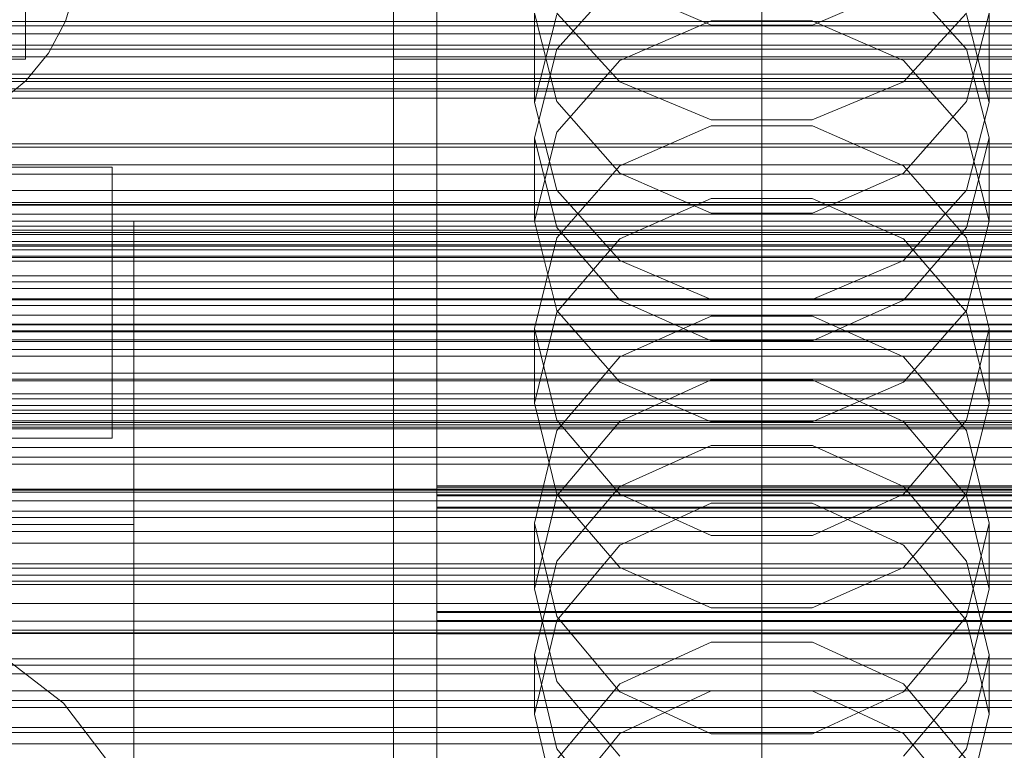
# Model space of a CAD drawing. Header units: millimetres. Extents: x -3490 to 61924, y -72580 to 6847.
# Tile 193 of 256: x -199 to -108, y -34164 to -34096. Entities that reach past the tile are written whole.
import ezdxf

# ---------------------------------------------------------------- set-up
doc = ezdxf.new("R2010")
doc.units = ezdxf.units.MM
for name, color, linetype, lineweight in [('COTAS_O', 1, 'Continuous', 0), ('COTAS_P', 1, 'Continuous', 0), ('frontal_briquetadora', 7, 'Continuous', 0), ('frontal_C01', 7, 'Continuous', 0), ('frontal_C02', 7, 'Continuous', 0), ('frontal_C03', 7, 'Continuous', 0), ('frontal_C11', 7, 'Continuous', 0), ('frontal_mezcladora', 7, 'Continuous', 0), ('frontal_secador', 7, 'Continuous', 0)]:
    doc.layers.add(name, color=color, linetype=linetype, lineweight=lineweight)
doc.dimstyles.new('R19_100', dxfattribs={"dimtxt": 250, "dimasz": 150, "dimexe": 150, "dimexo": 80, "dimgap": 100, "dimtad": 1, "dimtih": 1, "dimtoh": 1, "dimdsep": 46, "dimcen": 0.09, "dimadec": 0, "dimazin": 0, "dimtfac": 1, "dimtdec": 4, "dimtofl": 0, "dimtmove": 0, "dimatfit": 3, "dimfxl": 1, "dimtolj": 1, "dimtzin": 0, "dimarcsym": 0})

# ---------------------------------------------------------------- blocks, each defined once
blk = doc.blocks.new('DIM_R29_57')
at = {"layer": 'COTAS_O'}
for p, q in [((-1725, -33700), (-1575, -33655)), ((1725, -33700), (1575, -33655)), ((-1725, -34400), (-1725, -33700)), ((-1725, -33700), (1725, -33700)), ((-1725, -33700), (-1575, -33745)), ((1725, -33700), (1575, -33745)), ((1725, -34400), (1725, -33700))]:
    blk.add_line(p, q, dxfattribs=at)
blk.add_text('3450 O', height=250, dxfattribs=at).set_placement((0, -33600))
blk = doc.blocks.new('DIM_R29_58')
at = {"layer": 'COTAS_P'}
for p, q in [((-150, -32300), (550, -32300)), ((550, -32300), (505, -32450)), ((550, -34900), (550, -32300)), ((550, -32300), (595, -32450)), ((550, -34900), (505, -34750)), ((550, -34900), (595, -34750)), ((-150, -34900), (550, -34900))]:
    blk.add_line(p, q, dxfattribs=at)
blk.add_text('2600 P', height=250, rotation=90, dxfattribs=at).set_placement((450, -33600))
blk = doc.blocks.new('DIM_R29_60')
at = {"layer": 'COTAS_O'}
for p, q in [((-650, -33700), (50, -33700)), ((50, -33700), (5, -33850)), ((50, -34900), (50, -33700)), ((50, -33700), (95, -33850)), ((50, -34900), (5, -34750)), ((50, -34900), (95, -34750)), ((-650, -34900), (50, -34900))]:
    blk.add_line(p, q, dxfattribs=at)
blk.add_text('1200 O', height=250, rotation=90, dxfattribs=at).set_placement((-50, -34300))
blk = doc.blocks.new('DIM_R29_61')
at = {"layer": 'COTAS_O'}
for p, q in [((-650, -34200), (-500, -34155)), ((650, -34200), (500, -34155)), ((-650, -34900), (-650, -34200)), ((-650, -34200), (650, -34200)), ((-650, -34200), (-500, -34245)), ((650, -34200), (500, -34245)), ((650, -34900), (650, -34200))]:
    blk.add_line(p, q, dxfattribs=at)
blk.add_text('1300 O', height=250, dxfattribs=at).set_placement((0, -34100))

msp = doc.modelspace()

# ---------------------------------------------------------------- linework, layer by layer
at = {"layer": 'frontal_briquetadora'}
for p, q in [((-164, -34100), (-164, -33920)), ((-160, -34100), (-160, -33920)), ((-160, -34096.579), (-160, -34081.519)), ((-160, -34084.097), (-160, -34101.698)), ((-160, -34102.255), (-160, -34084.64)), ((-160, -34102.813), (-160, -34085.184)), ((-160, -34085.599), (-160, -34099.701)), ((-160, -34087.52), (-160, -34096.547)), ((-160, -34091.829), (-160, -34101.584)), ((-143.094, -34092.596), (-148.92, -34099.099)), ((-111.08, -34099.099), (-116.906, -34092.596)), ((-134.674, -34096.873), (-143.094, -34093.266)), ((-116.906, -34093.266), (-125.326, -34096.873)), ((-160, -34099.123), (-160, -34094.857)), ((-148.92, -34103.933), (-151, -34095.779)), ((-151, -34104.004), (-151, -34095.779)), ((-148.92, -34095.899), (-151, -34104.004)), ((-148.92, -34095.766), (-143.093, -34102.094)), ((-116.907, -34102.094), (-111.08, -34095.766)), ((-109, -34095.779), (-111.08, -34103.933)), ((-109, -34104.004), (-111.08, -34095.899)), ((-109, -34104.004), (-109, -34095.779)), ((-160, -34096.547), (-160, -34099.123)), ((-160, -34107.038), (-160, -34096.579)), ((-143.093, -34100.145), (-134.673, -34096.48)), ((-125.326, -34096.873), (-134.674, -34096.873)), ((-134.673, -34096.48), (-125.327, -34096.48)), ((-125.327, -34096.48), (-116.907, -34100.145)), ((-148.92, -34099.099), (-151, -34107.292)), ((-109, -34107.292), (-111.08, -34099.099)), ((-164, -34100), (-160, -34100)), ((-164, -34275), (-164, -34100)), ((-160, -34099.701), (-160, -34108.728)), ((200, -34100), (-160, -34100)), ((-160, -34275), (-160, -34100)), ((-148.92, -34106.751), (-143.093, -34100.145)), ((-116.907, -34100.145), (-111.08, -34106.751)), ((-160, -34101.584), (-160, -34105.009)), ((-160, -34101.698), (-160, -34119.743)), ((-160, -34120.314), (-160, -34102.255)), ((-143.093, -34102.094), (-134.673, -34105.606)), ((-125.327, -34105.606), (-116.907, -34102.094)), ((-160, -34120.885), (-160, -34102.813)), ((-151, -34104.004), (-148.92, -34112.109)), ((-143.094, -34110.541), (-148.92, -34103.933)), ((-111.08, -34103.933), (-116.906, -34110.541)), ((-111.08, -34112.109), (-109, -34104.004)), ((-134.673, -34105.606), (-125.327, -34105.606)), ((-151, -34114.988), (-148.92, -34106.751)), ((-134.674, -34106.182), (-143.094, -34109.855)), ((-125.326, -34106.182), (-134.674, -34106.182)), ((-116.906, -34109.855), (-125.326, -34106.182)), ((-111.08, -34106.751), (-109, -34114.988)), ((-160, -34111.304), (-160, -34107.038)), ((-151, -34114.988), (-151, -34107.292)), ((-151, -34107.292), (-148.92, -34115.574)), ((-111.08, -34115.574), (-109, -34107.292)), ((-109, -34114.988), (-109, -34107.292)), ((-160, -34108.728), (-160, -34111.304)), ((-143.094, -34109.855), (-148.92, -34116.514)), ((-111.08, -34116.514), (-116.906, -34109.855)), ((-134.674, -34114.235), (-143.094, -34110.541)), ((-116.906, -34110.541), (-125.326, -34114.235)), ((-148.92, -34112.109), (-143.093, -34118.608)), ((-116.907, -34118.608), (-111.08, -34112.109)), ((-143.093, -34116.612), (-134.673, -34112.866)), ((-134.673, -34112.866), (-125.327, -34112.866)), ((-125.327, -34112.866), (-116.907, -34116.612)), ((-188, -34116.167), (-188, -34115)), ((-148.92, -34123.224), (-151, -34114.988)), ((-125.326, -34114.235), (-134.674, -34114.235)), ((-109, -34114.988), (-111.08, -34123.224)), ((-148.92, -34115.574), (-143.094, -34122.28)), ((-116.906, -34122.28), (-111.08, -34115.574)), ((-188, -34119.649), (-188, -34116.167)), ((-148.92, -34116.514), (-151, -34124.892)), ((-148.92, -34123.363), (-143.093, -34116.612)), ((-116.907, -34116.612), (-111.08, -34123.363)), ((-109, -34124.892), (-111.08, -34116.514)), ((-143.093, -34118.608), (-134.673, -34122.215)), ((-125.327, -34122.215), (-116.907, -34118.608)), ((-188, -34125.397), (-188, -34119.649)), ((-160, -34119.743), (-160, -34138.187)), ((-160, -34138.77), (-160, -34120.314)), ((-160, -34139.352), (-160, -34120.885)), ((-143.094, -34122.28), (-134.674, -34126.028)), ((-134.673, -34122.215), (-125.327, -34122.215)), ((-125.326, -34126.028), (-116.906, -34122.28)), ((-143.093, -34129.83), (-148.92, -34123.224)), ((-111.08, -34123.224), (-116.907, -34129.83)), ((-151, -34131.781), (-148.92, -34123.363)), ((-143.094, -34127.512), (-134.674, -34123.759)), ((-134.674, -34123.759), (-125.326, -34123.759)), ((-125.326, -34123.759), (-116.906, -34127.512)), ((-111.08, -34123.363), (-109, -34131.781)), ((-148.92, -34133.352), (-151, -34124.892)), ((-151, -34131.781), (-151, -34124.892)), ((-109, -34124.892), (-111.08, -34133.352)), ((-109, -34131.781), (-109, -34124.892)), ((-188, -34133.327), (-188, -34125.397)), ((-134.674, -34126.028), (-125.326, -34126.028)), ((-148.92, -34134.311), (-143.094, -34127.512)), ((-116.906, -34127.512), (-111.08, -34134.311)), ((-134.673, -34129.642), (-143.093, -34133.46)), ((-134.673, -34133.495), (-143.093, -34129.83)), ((-125.327, -34129.642), (-134.673, -34129.642)), ((-116.907, -34133.46), (-125.327, -34129.642)), ((-116.907, -34129.83), (-125.327, -34133.495)), ((-151, -34131.781), (-148.92, -34140.199)), ((-111.08, -34140.199), (-109, -34131.781)), ((-188, -34143.323), (-188, -34133.327)), ((-143.094, -34140.193), (-148.92, -34133.352)), ((-143.093, -34133.46), (-148.92, -34140.34)), ((-125.327, -34133.495), (-134.673, -34133.495)), ((-111.08, -34140.34), (-116.907, -34133.46)), ((-111.08, -34133.352), (-116.906, -34140.193)), ((-188, -34135.964), (-188, -34134.226)), ((-151, -34142.855), (-148.92, -34134.311)), ((-111.08, -34134.311), (-109, -34142.855)), ((-188, -34139.095), (-188, -34135.964)), ((-134.674, -34135.681), (-143.094, -34139.483)), ((-125.326, -34135.681), (-134.674, -34135.681)), ((-116.906, -34139.483), (-125.326, -34135.681)), ((-160, -34138.187), (-160, -34156.982)), ((-188, -34143), (-188, -34139.095)), ((-160, -34157.575), (-160, -34138.77)), ((-160, -34158.168), (-160, -34139.352)), ((-160, -34139.431), (-160, -34141.394)), ((-160, -34151.031), (-160, -34139.431)), ((-160, -34139.431), (200, -34139.431)), ((-160, -34139.536), (-160, -34141.489)), ((-160, -34151.121), (-160, -34139.536)), ((200, -34139.536), (-160, -34139.536)), ((-143.094, -34139.483), (-148.92, -34146.366)), ((-111.08, -34146.366), (-116.906, -34139.483)), ((-160, -34140.25), (-160, -34151.864)), ((-160, -34140.25), (200, -34140.25)), ((-160, -34140.35), (-160, -34151.949)), ((200, -34140.35), (-160, -34140.35)), ((-148.92, -34140.34), (-151, -34148.919)), ((-148.92, -34140.199), (-143.093, -34146.949)), ((-134.674, -34144.012), (-143.094, -34140.193)), ((-116.906, -34140.193), (-125.326, -34144.012)), ((-116.907, -34146.949), (-111.08, -34140.199)), ((-109, -34148.919), (-111.08, -34140.34)), ((-160, -34141.394), (-160, -34152.993)), ((-160, -34141.394), (200, -34141.394)), ((-143.093, -34144.884), (-134.673, -34141.024)), ((-134.673, -34141.024), (-125.327, -34141.024)), ((-125.327, -34141.024), (-116.907, -34144.884)), ((-160, -34141.489), (-160, -34153.073)), ((200, -34141.489), (-160, -34141.489)), ((-430, -34143), (-188, -34143)), ((-188, -34143), (-188, -34146.905)), ((-148.92, -34151.47), (-151, -34142.855)), ((-151, -34148.919), (-151, -34142.855)), ((-109, -34142.855), (-111.08, -34151.47)), ((-109, -34148.919), (-109, -34142.855)), ((-188, -34155.238), (-188, -34143.323)), ((-125.326, -34144.012), (-134.674, -34144.012)), ((-148.92, -34151.841), (-143.093, -34144.884)), ((-116.907, -34144.884), (-111.08, -34151.841)), ((-148.92, -34146.366), (-151, -34155.01)), ((-109, -34155.01), (-111.08, -34146.366)), ((-188, -34146.905), (-188, -34150.036)), ((-143.093, -34146.949), (-134.673, -34150.696)), ((-125.327, -34150.696), (-116.907, -34146.949)), ((-151, -34148.919), (-148.92, -34157.498)), ((-111.08, -34157.498), (-109, -34148.919)), ((-188, -34150.036), (-188, -34151.774)), ((200, -34151.031), (-160, -34151.031)), ((-160, -34154.722), (-160, -34151.031)), ((-160, -34154.799), (-160, -34151.121)), ((200, -34151.121), (-160, -34151.121)), ((-134.673, -34150.696), (-125.327, -34150.696)), ((200, -34151.864), (-160, -34151.864)), ((-160, -34156.491), (-160, -34151.864)), ((-160, -34156.563), (-160, -34151.949)), ((200, -34151.949), (-160, -34151.949)), ((-151, -34160.516), (-148.92, -34151.841)), ((-143.094, -34158.429), (-148.92, -34151.47)), ((-111.08, -34151.47), (-116.906, -34158.429)), ((-111.08, -34151.841), (-109, -34160.516)), ((-160, -34152.993), (-160, -34158.546)), ((-160, -34152.993), (200, -34152.993)), ((-160, -34153.073), (200, -34153.073)), ((-160, -34153.073), (-160, -34158.612)), ((-134.674, -34153.841), (-143.094, -34157.708)), ((-125.326, -34153.841), (-134.674, -34153.841)), ((-116.906, -34157.708), (-125.326, -34153.841)), ((-160, -34161.359), (-160, -34154.722)), ((-160, -34161.423), (-160, -34154.799)), ((-151, -34160.516), (-151, -34155.01)), ((-151, -34155.01), (-148.92, -34163.717)), ((-111.08, -34163.717), (-109, -34155.01)), ((-109, -34160.516), (-109, -34155.01)), ((-188, -34168.9), (-188, -34155.238)), ((-160, -34164.021), (-160, -34156.491)), ((-160, -34164.08), (-160, -34156.563)), ((-160, -34156.982), (-160, -34176.08)), ((-160, -34176.682), (-160, -34157.575)), ((-148.92, -34157.498), (-143.093, -34164.378)), ((-143.094, -34157.708), (-148.92, -34164.704)), ((-116.907, -34164.378), (-111.08, -34157.498)), ((-111.08, -34164.704), (-116.906, -34157.708)), ((-160, -34177.283), (-160, -34158.168)), ((-160, -34158.546), (-160, -34166.95)), ((-160, -34158.612), (-160, -34167.004)), ((-134.674, -34162.312), (-143.094, -34158.429)), ((-143.093, -34162.278), (-134.673, -34158.361)), ((-134.673, -34158.361), (-125.327, -34158.361)), ((-125.327, -34158.361), (-116.907, -34162.278)), ((-116.906, -34158.429), (-125.326, -34162.312)), ((-148.92, -34169.191), (-151, -34160.516)), ((-109, -34160.516), (-111.08, -34169.191)), ((-160, -34170.778), (-160, -34161.359)), ((-160, -34170.831), (-160, -34161.423)), ((-148.92, -34169.336), (-143.093, -34162.278)), ((-125.326, -34162.312), (-134.674, -34162.312)), ((-116.907, -34162.278), (-111.08, -34169.336)), ((-148.92, -34163.717), (-143.094, -34170.746)), ((-116.906, -34170.746), (-111.08, -34163.717))]:
    msp.add_line(p, q, dxfattribs=at)
at = {"layer": 'frontal_C01'}
for p, q in [((-130, -34257.579), (-130, -33994.965)), ((-130, -34000.746), (-130, -34263.359)), ((425, -34096.935), (-425, -34096.935)), ((425, -34099.076), (-425, -34099.076)), ((-425, -34110.632), (425, -34110.632))]:
    msp.add_line(p, q, dxfattribs=at)
at = {"layer": 'frontal_C02'}
for p, q in [((-130, -34230.937), (-130, -33940.443)), ((-130, -33946.173), (-130, -34236.667))]:
    msp.add_line(p, q, dxfattribs=at)
at = {"layer": 'frontal_C03'}
for p, q in [((-1250, -34096.536), (1250, -34096.536)), ((-1250, -34097.665), (1250, -34097.665)), ((1250, -34098.726), (-1250, -34098.726)), ((1250, -34099.783), (-1250, -34099.783)), ((-1250, -34101.385), (1250, -34101.385)), ((1250, -34102.09), (-1250, -34102.09)), ((1250, -34102.744), (-1250, -34102.744)), ((-1250, -34102.981), (1250, -34102.981)), ((1250, -34103.625), (-1250, -34103.625)), ((-1250, -34107.828), (1250, -34107.828)), ((-1250, -34109.784), (1250, -34109.784)), ((1250, -34113.431), (-1250, -34113.431)), ((1250, -34114.313), (-1250, -34114.313)), ((1250, -34114.966), (-1250, -34114.966)), ((-1268, -34115.802), (1268, -34115.802)), ((-1250, -34115.429), (1250, -34115.429)), ((-1268, -34116.026), (1268, -34116.026)), ((-1268, -34116.191), (1268, -34116.191)), ((-1268, -34116.848), (1268, -34116.848)), ((-1268, -34117.166), (1268, -34117.166)), ((1250, -34117.274), (-1250, -34117.274)), ((1250, -34117.61), (-1250, -34117.61)), ((-1268, -34118.212), (1268, -34118.212)), ((-1268, -34118.661), (1268, -34118.661)), ((-1250, -34118.331), (1250, -34118.331)), ((-1268, -34120.024), (1268, -34120.024)), ((-1268, -34120.574), (1268, -34120.574)), ((1250, -34121.183), (-1250, -34121.183)), ((-1268, -34122.162), (1268, -34122.162)), ((1250, -34122.24), (-1250, -34122.24)), ((1268, -34122.775), (-1268, -34122.775)), ((-1250, -34123.667), (1250, -34123.667)), ((-1268, -34124.479), (1268, -34124.479)), ((1250, -34124.548), (-1250, -34124.548)), ((-1268, -34125.114), (1268, -34125.114)), ((1250, -34125.201), (-1250, -34125.201)), ((-1250, -34125.925), (1250, -34125.925)), ((-1268, -34126.817), (1268, -34126.817)), ((1250, -34126.083), (-1250, -34126.083)), ((-1268, -34127.431), (1268, -34127.431)), ((-1268, -34129.018), (1268, -34129.018)), ((-1268, -34129.568), (1268, -34129.568)), ((-1268, -34130.932), (1268, -34130.932)), ((-1268, -34131.381), (1268, -34131.381)), ((-1250, -34131.983), (1250, -34131.983)), ((-1268, -34132.427), (1268, -34132.427)), ((-1268, -34132.744), (1268, -34132.744)), ((-1268, -34133.402), (1268, -34133.402)), ((-1268, -34133.566), (1268, -34133.566)), ((-1268, -34133.791), (1268, -34133.791)), ((-1250, -34134.164), (1250, -34134.164)), ((1250, -34135.889), (-1250, -34135.889)), ((1250, -34136.77), (-1250, -34136.77)), ((1250, -34137.424), (-1250, -34137.424)), ((1250, -34139.731), (-1250, -34139.731)), ((-1250, -34139.809), (1250, -34139.809)), ((-1250, -34140.789), (1250, -34140.789)), ((-1250, -34141.764), (1250, -34141.764)), ((1250, -34143.641), (-1250, -34143.641)), ((1250, -34144.698), (-1250, -34144.698)), ((-1250, -34146.611), (1250, -34146.611)), ((1250, -34147.006), (-1250, -34147.006)), ((1250, -34147.659), (-1250, -34147.659)), ((-1250, -34148.208), (1250, -34148.208)), ((1250, -34148.54), (-1250, -34148.54)), ((-1250, -34151.927), (1250, -34151.927)), ((-1500, -34152.753), (1500, -34152.753)), ((-1250, -34153.056), (1250, -34153.056)), ((-1250, -34155.394), (1250, -34155.394)), ((-1250, -34155.979), (1250, -34155.979)), ((-1250, -34156.776), (1250, -34156.776)), ((1250, -34158.347), (-1250, -34158.347)), ((1250, -34159.228), (-1250, -34159.228)), ((1250, -34159.882), (-1250, -34159.882)), ((1500, -34161.736), (-1500, -34161.736)), ((1250, -34162.189), (-1250, -34162.189)), ((-1250, -34163.246), (1250, -34163.246))]:
    msp.add_line(p, q, dxfattribs=at)
at = {"layer": 'frontal_C11'}
for p, q in [((-160, -34140), (-160, -33973)), ((-198, -34100), (-198, -34040)), ((-193.327, -34093.317), (-194.294, -34096.506)), ((-194.294, -34096.506), (-195.865, -34099.445)), ((-195.865, -34099.445), (-197.979, -34102.021)), ((-222, -34100), (-198, -34100)), ((-197.979, -34102.021), (-200.555, -34104.135)), ((-230, -34110), (-190, -34110)), ((-190, -34135), (-190, -34110)), ((-3370, -34134), (10, -34134)), ((-230, -34135), (-190, -34135)), ((-3370, -34140), (10, -34140)), ((-800, -34140), (-160, -34140))]:
    msp.add_line(p, q, dxfattribs=at)
at = {"layer": 'frontal_mezcladora'}
for p, q in [((-221, -34139.149), (-194.49, -34159.49)), ((-194.49, -34159.49), (-174.149, -34186))]:
    msp.add_line(p, q, dxfattribs=at)
at = {"layer": 'frontal_secador'}
for p, q in [((1360, -34101.784), (-1360, -34101.784)), ((1360, -34108.141), (-1360, -34108.141)), ((1360, -34112.137), (-1360, -34112.137)), ((1360, -34113.5), (-1360, -34113.5)), ((1250, -34113.25), (-1250, -34113.25)), ((1250, -34129.715), (-1250, -34129.715)), ((1250, -34142.349), (-1250, -34142.349)), ((1250, -34150.291), (-1250, -34150.291)), ((1250, -34153), (-1250, -34153))]:
    msp.add_line(p, q, dxfattribs=at)

# ---------------------------------------------------------------- dimensions: what is measured, and where the dimension line sits
at = {"layer": 'COTAS_O'}
for p1, p2, distance, picture, middle in [((-650, -34900), (-650, -33700), -700, 'DIM_R29_60', (50, -34300)), ((-1725, -34400), (1725, -34400), 700, 'DIM_R29_57', (0, -33700)), ((-650, -34900), (650, -34900), 700, 'DIM_R29_61', (0, -34200))]:
    dim = msp.add_aligned_dim(p1=p1, p2=p2, distance=distance, text='<> O', dimstyle='R19_100', dxfattribs=at)
    dim.commit()
    dim.dimension.update_dxf_attribs({"geometry": picture, "text_midpoint": middle})
at = {"layer": 'COTAS_P'}
dim = msp.add_aligned_dim(p1=(-150, -34900), p2=(-150, -32300), distance=-700, text='<> P', dimstyle='R19_100', dxfattribs=at)
dim.commit()
dim.dimension.update_dxf_attribs({"geometry": 'DIM_R29_58', "text_midpoint": (550, -33600)})

doc.saveas('drawing.dxf')
